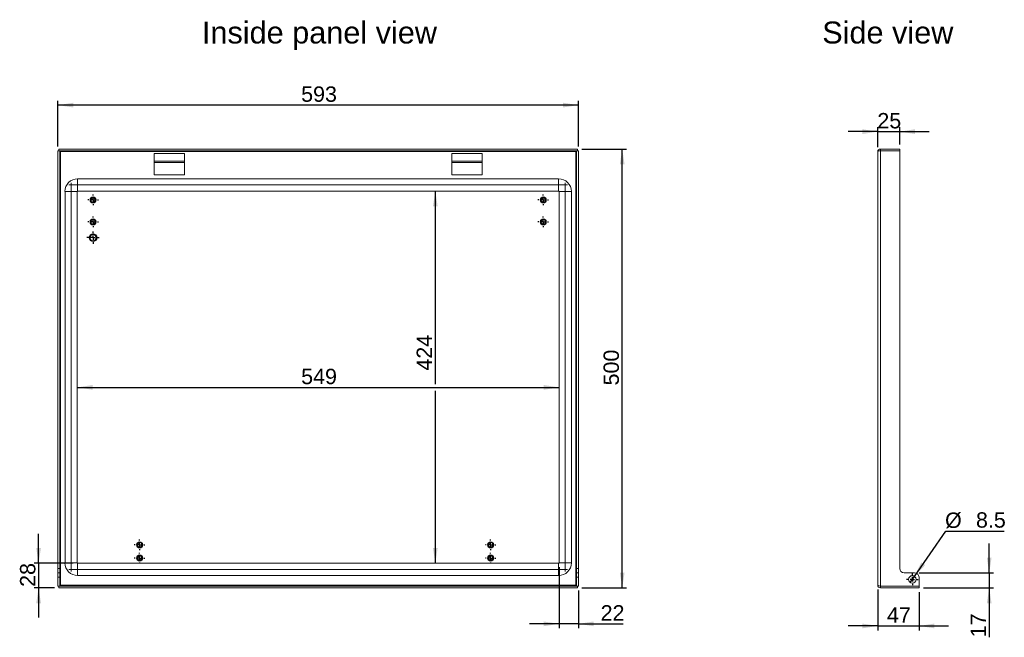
# Model space of a CAD drawing. Header units: millimetres. Extents: x 168 to 1290, y 268 to 972.
import ezdxf
from ezdxf.lldxf.tags import DXFTag

# ---------------------------------------------------------------- set-up
doc = ezdxf.new("R2010")
doc.units = ezdxf.units.MM
for name, color, linetype in [('AXIS', 179, 'Continuous'), ('DIMENSIONS', 179, 'Continuous'), ('NOTES', 179, 'Continuous'), ('SLD-0', 179, 'Continuous')]:
    doc.layers.add(name, color=color, linetype=linetype)
doc.styles.get("Standard").update_dxf_attribs({"font": 'arial.ttf'})
tags = doc.linetypes.add('CENTERX2', pattern=[20.32, 12.7, -2.54, 2.54, -2.54]).pattern_tags.tags
tags[10:11] = [DXFTag(74, 4), DXFTag(75, 0), DXFTag(340, '0'), DXFTag(46, 1.0), DXFTag(50, 0.0), DXFTag(44, 0.0), DXFTag(45, 0.0)]
tags[8:9] = [DXFTag(74, 4), DXFTag(75, 0), DXFTag(340, '0'), DXFTag(46, 1.0), DXFTag(50, 0.0), DXFTag(44, 0.0), DXFTag(45, 0.0)]
tags[6:7] = [DXFTag(74, 4), DXFTag(75, 0), DXFTag(340, '0'), DXFTag(46, 1.0), DXFTag(50, 0.0), DXFTag(44, 0.0), DXFTag(45, 0.0)]
tags[4:5] = [DXFTag(74, 4), DXFTag(75, 0), DXFTag(340, '0'), DXFTag(46, 1.0), DXFTag(50, 0.0), DXFTag(44, 0.0), DXFTag(45, 0.0)]

msp = doc.modelspace()

# ---------------------------------------------------------------- linework, layer by layer
at = {"layer": 'AXIS', "color": 7, "linetype": 'CENTERX2', "lineweight": 0}
for p, q in [((226.6, 343), (226.6, 786.1)), ((789.6, 786.1), (789.6, 343)), ((224, 783.5), (792.1, 783.5)), ((792.1, 345.5), (224, 345.5))]:
    msp.add_line(p, q, dxfattribs=at)
at = {"layer": 'AXIS', "color": 7}
for p, q in [((246.6, 766.5), (245.6, 766.5)), ((251.6, 766.5), (249.1, 766.5)), ((251.6, 771.5), (251.6, 772.5)), ((251.6, 766.5), (251.6, 769)), ((251.6, 766.5), (251.6, 764)), ((251.6, 766.5), (254.1, 766.5)), ((256.6, 766.5), (257.6, 766.5)), ((759.6, 766.5), (758.6, 766.5)), ((764.6, 766.5), (762.1, 766.5)), ((764.6, 771.5), (764.6, 772.5)), ((764.6, 766.5), (764.6, 769)), ((764.6, 766.5), (764.6, 764)), ((764.6, 766.5), (767.1, 766.5)), ((769.6, 766.5), (770.6, 766.5)), ((251.6, 761.5), (251.6, 760.5)), ((764.6, 761.5), (764.6, 760.5)), ((246.6, 741.5), (245.6, 741.5)), ((251.6, 741.5), (249.1, 741.5)), ((251.6, 746.5), (251.6, 747.5)), ((251.6, 741.5), (251.6, 744)), ((251.6, 741.5), (251.6, 739)), ((251.6, 741.5), (254.1, 741.5)), ((256.6, 741.5), (257.6, 741.5)), ((759.6, 741.5), (758.6, 741.5)), ((764.6, 741.5), (762.1, 741.5)), ((764.6, 746.5), (764.6, 747.5)), ((764.6, 741.5), (764.6, 744)), ((764.6, 741.5), (764.6, 739)), ((764.6, 741.5), (767.1, 741.5)), ((769.6, 741.5), (770.6, 741.5)), ((251.6, 736.5), (251.6, 735.5)), ((251.6, 728.5), (251.6, 730.5)), ((764.6, 736.5), (764.6, 735.5)), ((246.6, 723.5), (244.6, 723.5)), ((251.6, 723.5), (249.1, 723.5)), ((251.6, 723.5), (251.6, 726)), ((251.6, 723.5), (251.6, 721)), ((251.6, 723.5), (254.1, 723.5)), ((251.6, 718.5), (251.6, 716.5)), ((256.6, 723.5), (258.6, 723.5)), ((299.6, 373.5), (298.6, 373.5)), ((304.6, 373.5), (302.1, 373.5)), ((304.6, 378.5), (304.6, 379.5)), ((304.6, 373.5), (304.6, 376)), ((304.6, 373.5), (304.6, 371)), ((304.6, 373.5), (307.1, 373.5)), ((309.6, 373.5), (310.6, 373.5)), ((699.6, 373.5), (698.6, 373.5)), ((704.6, 373.5), (702.1, 373.5)), ((704.6, 378.5), (704.6, 379.5)), ((704.6, 373.5), (704.6, 376)), ((704.6, 373.5), (704.6, 371)), ((704.6, 373.5), (707.1, 373.5)), ((709.6, 373.5), (710.6, 373.5)), ((304.6, 368.5), (304.6, 367.5)), ((304.6, 363.5), (304.6, 364.5)), ((304.6, 358.5), (304.6, 361)), ((704.6, 368.5), (704.6, 367.5)), ((704.6, 363.5), (704.6, 364.5)), ((704.6, 358.5), (704.6, 361)), ((299.6, 358.5), (298.6, 358.5)), ((304.6, 358.5), (302.1, 358.5)), ((304.6, 358.5), (304.6, 356)), ((304.6, 358.5), (307.1, 358.5)), ((304.6, 353.5), (304.6, 352.5)), ((309.6, 358.5), (310.6, 358.5)), ((699.6, 358.5), (698.6, 358.5)), ((704.6, 358.5), (702.1, 358.5)), ((704.6, 358.5), (704.6, 356)), ((704.6, 358.5), (707.1, 358.5)), ((704.6, 353.5), (704.6, 352.5)), ((709.6, 358.5), (710.6, 358.5)), ((1185.2, 339.1), (1185.2, 340.9)), ((1185.2, 334.1), (1185.2, 336.6)), ((1180.2, 334.1), (1178.4, 334.1)), ((1185.2, 334.1), (1182.7, 334.1)), ((1185.2, 334.1), (1185.2, 331.6)), ((1185.2, 334.1), (1187.7, 334.1)), ((1185.2, 329.1), (1185.2, 327.4)), ((1190.2, 334.1), (1191.9, 334.1))]:
    msp.add_line(p, q, dxfattribs=at)
at = {"layer": 'DIMENSIONS', "color": 7}
for p, q in [((211.6, 827.5), (211.6, 879.5)), ((804.6, 827.5), (804.6, 879.5)), ((804.6, 874.5), (211.6, 874.5)), ((1145.8, 844.3), (1112.1, 844.3)), ((1145.8, 826.5), (1145.8, 849.3)), ((1145.8, 844.3), (1170.8, 844.3)), ((1170.8, 829.5), (1170.8, 849.3)), ((1170.8, 844.3), (1204.4, 844.3)), ((808.6, 824.5), (859.6, 824.5)), ((854.6, 324.5), (854.6, 824.5)), ((641.6, 776.5), (641.6, 556.7)), ((233.6, 552.9), (782.6, 552.9)), ((641.6, 549.1), (641.6, 352.5)), ((189.5, 352.5), (189.5, 386.2)), ((1187.6, 337.6), (1223.4, 389.1)), ((1223.4, 389.1), (1290, 389.1)), ((1272.8, 341.5), (1272.8, 375.2)), ((229, 352.5), (184.5, 352.5)), ((189.5, 352.5), (189.5, 324.5)), ((782.6, 348), (782.6, 278.5)), ((1182.7, 330.6), (1187.6, 337.6)), ((1192.8, 341.5), (1277.8, 341.5)), ((1272.8, 341.5), (1272.8, 324.5)), ((207.6, 324.5), (184.5, 324.5)), ((189.5, 324.5), (189.5, 290.9)), ((804.6, 321.5), (804.6, 278.5)), ((808.6, 324.5), (859.6, 324.5)), ((1145.8, 322.5), (1145.8, 276.1)), ((1192.8, 319.5), (1192.8, 276.1)), ((1197.8, 324.5), (1277.8, 324.5)), ((1272.8, 324.5), (1272.8, 268.2)), ((782.6, 283.5), (748.9, 283.5)), ((804.6, 283.5), (782.6, 283.5)), ((804.6, 283.5), (855.8, 283.5)), ((1145.8, 281.1), (1112.1, 281.1)), ((1145.8, 281.1), (1192.8, 281.1)), ((1192.8, 281.1), (1226.4, 281.1))]:
    msp.add_line(p, q, dxfattribs=at)
for points in [[(211.6, 874.5), (229.1, 871.8), (229.1, 877.2)], [(804.6, 874.5), (787.1, 877.2), (787.1, 871.8)], [(1145.8, 844.3), (1128.3, 847), (1128.3, 841.6)], [(1170.8, 844.3), (1188.3, 841.6), (1188.3, 847)], [(854.6, 824.5), (851.9, 807), (857.3, 807)], [(641.6, 776.5), (638.9, 759), (644.3, 759)], [(233.6, 552.9), (251.1, 550.2), (251.1, 555.6)], [(782.6, 552.9), (765.1, 555.6), (765.1, 550.2)], [(189.5, 352.5), (192.2, 370), (186.8, 370)], [(641.6, 352.5), (644.3, 370), (638.9, 370)], [(1187.6, 337.6), (1199.8, 350.4), (1195.4, 353.5)], [(1272.8, 341.5), (1275.5, 359), (1270.1, 359)], [(854.6, 324.5), (857.3, 342), (851.9, 342)], [(189.5, 324.5), (186.8, 307), (192.2, 307)], [(1272.8, 324.5), (1270.1, 307), (1275.5, 307)], [(782.6, 283.5), (765.1, 286.2), (765.1, 280.8)], [(804.6, 283.5), (822.1, 280.8), (822.1, 286.2)], [(1145.8, 281.1), (1128.3, 283.8), (1128.3, 278.4)], [(1192.8, 281.1), (1210.3, 278.4), (1210.3, 283.8)]]:
    msp.add_solid(points, dxfattribs=at)
at = {"layer": 'SLD-0', "color": 7, "linetype": 'Continuous', "lineweight": 15}
for p, q in [((213.6, 822.5), (211.6, 822.5)), ((211.6, 346.5), (211.6, 822.5)), ((212.6, 822.5), (212.6, 824.5)), ((212.6, 824.5), (803.6, 824.5)), ((212.6, 822.5), (803.6, 822.5)), ((213.6, 822.5), (213.6, 346.5)), ((213.9, 822), (213.8, 822.1)), ((214.6, 821.5), (213.9, 822)), ((801.6, 821.5), (214.6, 821.5)), ((214.6, 821.5), (214.6, 327.5)), ((355.9, 819.5), (321.3, 819.5)), ((321.3, 819.5), (321.3, 810.5)), ((355.9, 810.5), (355.9, 819.5)), ((694.9, 819.5), (660.3, 819.5)), ((660.3, 819.5), (660.3, 810.5)), ((694.9, 810.5), (694.9, 819.5)), ((802.2, 822), (801.6, 821.5)), ((801.6, 327.5), (801.6, 821.5)), ((802.6, 822.2), (802.2, 822)), ((802.6, 822.5), (804.6, 822.5)), ((802.6, 822.5), (802.6, 346.5)), ((803.6, 824.5), (803.6, 822.5)), ((804.6, 822.5), (804.6, 346.5)), ((1145.8, 821.5), (1145.8, 327.5)), ((1148.8, 822.5), (1148.8, 824.5)), ((1148.8, 824.5), (1170.8, 824.5)), ((1148.8, 326.5), (1148.8, 822.5)), ((1170.8, 822.5), (1148.8, 822.5)), ((1170.8, 822.5), (1170.8, 824.5)), ((1170.8, 346.5), (1170.8, 822.5)), ((321.3, 810.5), (355.9, 810.5)), ((321.3, 809), (321.3, 810.5)), ((355.9, 809), (321.3, 809)), ((321.3, 794.9), (321.3, 809)), ((355.9, 809), (355.9, 810.5)), ((355.9, 794.9), (355.9, 809)), ((660.3, 810.5), (694.9, 810.5)), ((660.3, 809), (660.3, 810.5)), ((694.9, 809), (660.3, 809)), ((660.3, 794.9), (660.3, 809)), ((694.9, 809), (694.9, 810.5)), ((694.9, 794.9), (694.9, 809)), ((234, 790.5), (234, 776.5)), ((234, 790.5), (782.1, 790.5)), ((321.3, 794.9), (355.9, 794.9)), ((660.3, 794.9), (694.9, 794.9)), ((782.1, 776.5), (782.1, 790.5)), ((233.6, 776.1), (219.6, 776.1)), ((219.6, 353), (219.6, 776.1)), ((233.6, 776.1), (233.6, 353)), ((782.1, 776.5), (234, 776.5)), ((796.6, 776.1), (782.6, 776.1)), ((782.6, 353), (782.6, 776.1)), ((796.6, 776.1), (796.6, 353)), ((219.6, 353), (233.6, 353)), ((234, 352.5), (234, 338.5)), ((234, 352.5), (782.1, 352.5)), ((782.1, 338.5), (782.1, 352.5)), ((782.6, 353), (796.6, 353)), ((213.6, 346.5), (211.6, 346.5)), ((211.6, 341.5), (211.6, 346.5)), ((211.6, 341.5), (213.6, 341.5)), ((211.6, 336.5), (211.6, 341.5)), ((213.6, 346.5), (213.6, 341.5)), ((213.6, 336.5), (213.6, 341.5)), ((782.1, 338.5), (234, 338.5)), ((802.6, 346.5), (804.6, 346.5)), ((802.6, 341.5), (802.6, 346.5)), ((804.6, 341.5), (802.6, 341.5)), ((802.6, 341.5), (802.6, 336.5)), ((804.6, 346.5), (804.6, 341.5)), ((804.6, 341.5), (804.6, 336.5)), ((1187.8, 341.5), (1175.8, 341.5)), ((211.6, 326.5), (211.6, 336.5)), ((211.6, 336.5), (213.6, 336.5)), ((213.6, 326.5), (211.6, 326.5)), ((212.6, 324.5), (212.6, 326.5)), ((212.6, 326.5), (803.6, 326.5)), ((213.6, 336.5), (213.6, 326.5)), ((213.6, 326.8), (214, 327.1)), ((214, 327.1), (214.6, 327.5)), ((214.6, 327.5), (801.6, 327.5)), ((801.6, 327.5), (802.3, 327)), ((802.3, 327), (802.3, 327)), ((802.6, 336.5), (804.6, 336.5)), ((802.6, 326.5), (802.6, 336.5)), ((802.6, 326.5), (804.6, 326.5)), ((803.6, 326.5), (803.6, 324.5)), ((804.6, 336.5), (804.6, 326.5)), ((1148.8, 326.5), (1192.8, 326.5)), ((1148.8, 324.5), (1148.8, 326.5)), ((1192.8, 326.5), (1192.8, 336.5)), ((1192.8, 324.5), (1192.8, 326.5)), ((803.6, 324.5), (212.6, 324.5)), ((1192.8, 324.5), (1148.8, 324.5))]:
    msp.add_line(p, q, dxfattribs=at)
for centre, radius in [((251.6, 766.5), 3.5), ((251.6, 766.5), 3), ((251.6, 766.5), 2.5), ((764.6, 766.5), 3.5), ((764.6, 766.5), 3), ((764.6, 766.5), 2.5), ((251.6, 741.5), 3.5), ((251.6, 741.5), 3), ((251.6, 741.5), 2.5), ((764.6, 741.5), 3.5), ((764.6, 741.5), 3), ((764.6, 741.5), 2.5), ((251.6, 723.5), 4.5), ((251.6, 723.5), 4), ((251.6, 723.5), 3.5), ((304.6, 373.5), 3.5), ((304.6, 373.5), 3), ((304.6, 373.5), 2.5), ((704.6, 373.5), 3.5), ((704.6, 373.5), 3), ((704.6, 373.5), 2.5), ((304.6, 358.5), 3.5), ((304.6, 358.5), 3), ((304.6, 358.5), 2.5), ((704.6, 358.5), 3.5), ((704.6, 358.5), 3), ((704.6, 358.5), 2.5), ((1185.2, 334.1), 4.25)]:
    msp.add_circle(centre, radius, dxfattribs=at)
for centre, radius, start, end in [((215.3, 823.2), 1.84, 202.3927, 247.6073), ((800.9, 823.2), 1.84, 292.3927, 337.6073), ((1148.8, 821.5), 3, 90, 180), ((1148.9, 817.1), 5.43, 91.5012, 125.3687), ((234, 776.1), 14.5, 90, 180), ((782.1, 776.1), 14.5, 0, 90), ((234, 776.1), 0.45, 90, 180), ((782.1, 776.1), 0.45, 0, 90), ((234, 353), 14.5, 180, 270), ((234, 353), 0.45, 180, 270), ((782.1, 353), 0.45, 270, 0), ((782.1, 353), 14.5, 270, 0), ((1175.8, 346.5), 5, 180, 270), ((1187.8, 336.5), 5, 0, 90), ((215.3, 325.8), 1.84, 112.3927, 157.6073), ((800.9, 325.8), 1.84, 22.3927, 67.6073), ((1149.4, 333.4), 6.9, 238.3228, 264.8073), ((1148.8, 327.5), 3, 180, 270)]:
    msp.add_arc(centre, radius, start, end, dxfattribs=at)

# ---------------------------------------------------------------- texts
at = {"layer": 'DIMENSIONS', "color": 7, "char_height": 17.5, "attachment_point": 1}
for s, insert in [('593', (488.7, 895.8)), ('25', (1145.3, 865.5)), ('549', (488.7, 574.1)), ('%%c', (1222.5, 410.3)), ('8.5', (1257.7, 410.6)), ('22', (830, 304.8)), ('47', (1156.3, 302.3))]:
    msp.add_mtext(s, dxfattribs=dict(at, insert=insert))
at = {"layer": 'DIMENSIONS', "color": 7, "char_height": 17.5, "attachment_point": 1, "rotation": 90}
for s, insert in [('424', (620.3, 572)), ('500', (833.3, 555.1)), ('28', (168.3, 325.6)), ('17', (1251.5, 268.2))]:
    msp.add_mtext(s, dxfattribs=dict(at, insert=insert))
at = {"layer": 'NOTES', "color": 7, "char_height": 25, "attachment_point": 1}
for s, insert in [('Inside panel view', (375.6, 969.7)), ('Side view', (1082.5, 969.7))]:
    msp.add_mtext(s, dxfattribs=dict(at, insert=insert))

doc.saveas('drawing.dxf')
